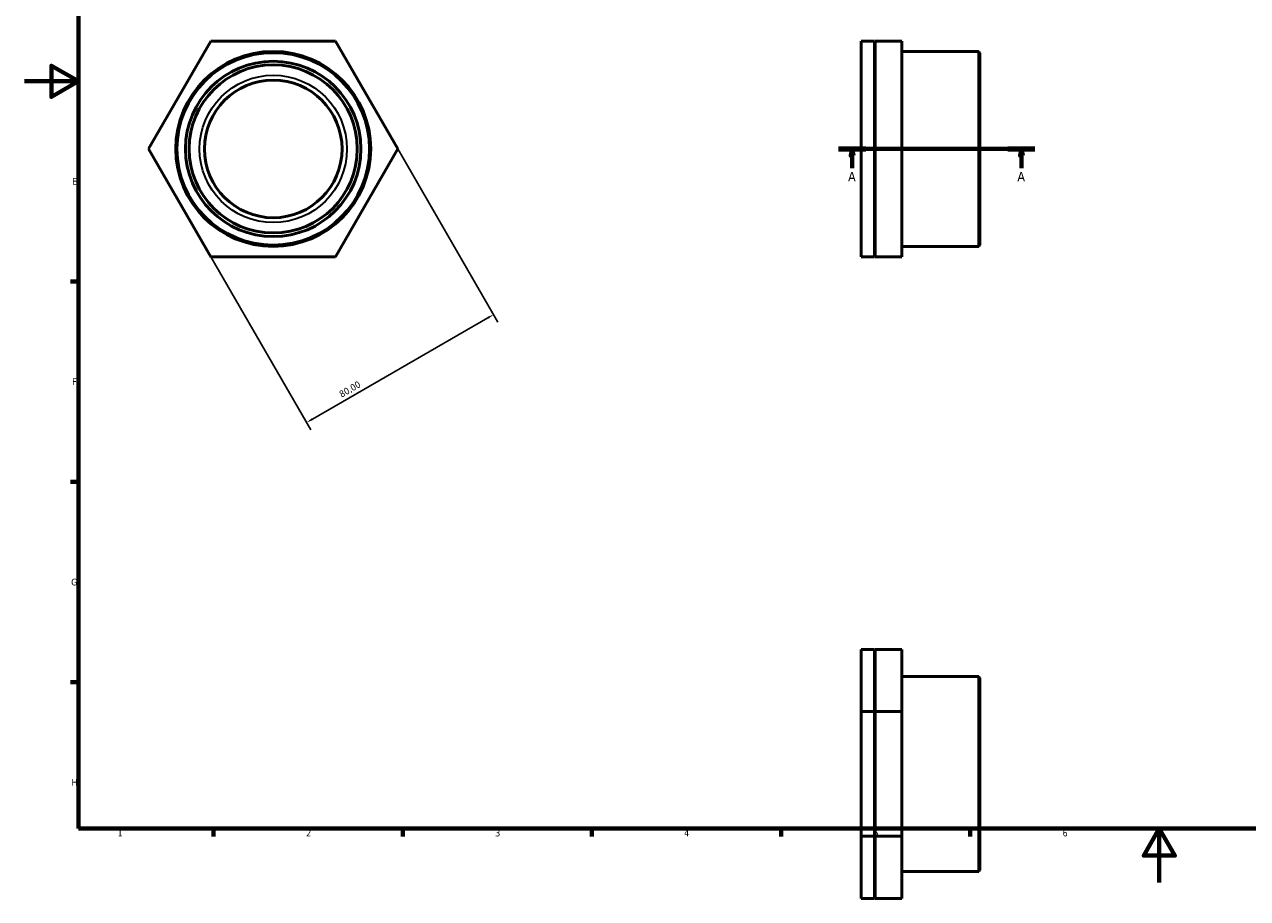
# Model space of a CAD drawing. Header units: millimetres. Extents: x 0 to 906, y -6 to 608.
# Tile 1 of 3: x 0 to 453, y -6 to 318. Entities that reach past the tile are written whole.
import ezdxf

# ---------------------------------------------------------------- set-up
doc = ezdxf.new("R2010")
doc.units = ezdxf.units.MM
doc.linetypes.add('CHAIN', pattern=[0.7087, 0.4724, -0.0591, 0.1181, -0.0591])
for name, color, linetype, lineweight in [('Border (ISO)', 7, 'Continuous', 70), ('Dimension (ISO)', 7, 'Continuous', 25), ('Section Line (ISO)', 7, 'CHAIN', 70), ('Visible (ISO)', 7, 'Continuous', 50), ('Visible Narrow (ISO)', 7, 'Continuous', 35)]:
    doc.layers.add(name, color=color, linetype=linetype, lineweight=lineweight)
doc.styles.add('Label Text (ISO)', font='tahoma.ttf')
doc.styles.add('Note Text (ISO)', font='tahoma.ttf')
doc.dimstyles.new('Default (ISO)', dxfattribs={"dimtxt": 2.5, "dimasz": 2.5, "dimexe": 3.175, "dimexo": 0, "dimgap": 0.762, "dimtad": 1, "dimrnd": 1e-08, "dimzin": 0, "dimtxsty": 'Note Text (ISO)', "dimcen": 0.09, "dimdle": 10, "dimclrd": 256, "dimclre": 256, "dimclrt": 232, "dimazin": 0, "dimtfac": 1.40208, "dimtmove": 0, "dimatfit": 3, "dimfxl": 1, "dimtolj": 1, "dimtzin": 0, "dimlwd": -1, "dimlwe": -1, "dimarcsym": 0})

# ---------------------------------------------------------------- blocks, each defined once
blk = doc.blocks.new('Borders Default Border')
at = {"layer": 'Border (ISO)'}
for p, q in [((20, 222.75), (17.1, 222.75)), ((20, 148.5), (17.1, 148.5)), ((20, 74.25), (17.1, 74.25)), ((70.08, 20), (70.08, 17.1)), ((140.17, 20), (140.17, 17.1)), ((210.25, 20), (210.25, 17.1)), ((280.33, 20), (280.33, 17.1)), ((350.42, 20), (350.42, 17.1))]:
    blk.add_line(p, q, dxfattribs=at)
at = {"layer": 'Border (ISO)', "flags": 128}
for points in [[(20, 20), (20, 574), (821, 574), (821, 20), (20, 20)], [(0, 297), (20, 297), (10, 302.77), (10, 291.23), (20, 297)], [(420.5, 0), (420.5, 20), (414.73, 10), (426.27, 10), (420.5, 20)]]:
    blk.add_lwpolyline(points, dxfattribs=at)
at = {"layer": 'Border (ISO)', "color": 232, "true_color": 0xca0064, "char_height": 2.5, "attachment_point": 7, "style": 'Note Text (ISO)'}
for s, insert in [('E', (17.64, 258.63)), ('F', (17.7, 184.38)), ('G', (17.31, 110.08)), ('H', (17.44, 35.88)), ('1', (34.48, 17.1)), ('2', (104.37, 17.1)), ('3', (174.43, 17.05)), ('4', (244.42, 17.1)), ('5', (314.64, 17.05)), ('6', (384.66, 17.05))]:
    blk.add_mtext(s, dxfattribs=dict(at, insert=insert))
blk = doc.blocks.new('2dTransSection0')
at = {"layer": 'Section Line (ISO)', "linetype": 'CHAIN'}
blk.add_line((301.63, 271.93), (374.43, 271.93), dxfattribs=at)
at = {"layer": 'Section Line (ISO)', "linetype": 'Continuous', "lineweight": 140}
for p, q in [((301.63, 271.93), (311.71, 271.93)), ((364.35, 271.93), (374.43, 271.93))]:
    blk.add_line(p, q, dxfattribs=at)
at = {"layer": 'Section Line (ISO)', "linetype": 'Continuous'}
for p, q in [((306.67, 271.93), (306.17, 269.43)), ((306.67, 269.43), (306.67, 271.93)), ((307.17, 269.43), (306.67, 271.93)), ((369.39, 271.93), (368.89, 269.43)), ((369.39, 269.43), (369.39, 271.93)), ((369.89, 269.43), (369.39, 271.93)), ((306.17, 269.43), (307.17, 269.43)), ((306.67, 264.83), (306.67, 269.43)), ((368.89, 269.43), (369.89, 269.43)), ((369.39, 264.83), (369.39, 269.43))]:
    blk.add_line(p, q, dxfattribs=at)
at = {"layer": 'Section Line (ISO)', "linetype": 'Continuous', "flags": 128}
for points in [[(307.17, 269.43), (306.67, 271.93), (306.17, 269.43), (307.17, 269.43)], [(369.89, 269.43), (369.39, 271.93), (368.89, 269.43), (369.89, 269.43)]]:
    blk.add_lwpolyline(points, dxfattribs=at)
at = {"layer": 'Section Line (ISO)'}
for points in [[(307.17, 269.43), (306.67, 271.93), (306.17, 269.43), (307.17, 269.43)], [(369.89, 269.43), (369.39, 271.93), (368.89, 269.43), (369.89, 269.43)]]:
    blk.add_solid(points, dxfattribs=at)
at = {"layer": 'Section Line (ISO)', "char_height": 3.5, "attachment_point": 7, "style": 'Label Text (ISO)'}
for insert in [(305.18, 259.93), (367.9, 259.93)]:
    blk.add_mtext('A', dxfattribs=dict(at, insert=insert))
blk = doc.blocks.new('*D8')
at = {"layer": 'Defpoints', "color": 0, "transparency": 16777216}
for p in [(138.36, 271.93), (69.08, 231.93), (104.54, 170.52)]:
    blk.add_point(p, dxfattribs=at)
at = {"layer": 'Dimension (ISO)', "transparency": 16777216}
for p, q in [((138.36, 271.93), (175.41, 207.77)), ((69.08, 231.93), (106.12, 167.77)), ((171.65, 209.27), (106.7, 171.77))]:
    blk.add_line(p, q, dxfattribs=at)
for points in [[(171.44, 209.63), (171.86, 208.91), (173.82, 210.52)], [(106.49, 172.13), (106.91, 171.41), (104.54, 170.52)]]:
    blk.add_solid(points, dxfattribs=at)
at = {"layer": 'Dimension (ISO)', "color": 232, "true_color": 0xca0064, "transparency": 16777216, "insert": (116.3, 181.86), "char_height": 2.5, "attachment_point": 1, "rotation": 30, "style": 'Note Text (ISO)'}
blk.add_mtext('\\A1;80,00', dxfattribs=at)

msp = doc.modelspace()

# ---------------------------------------------------------------- linework, layer by layer
at = {"layer": 'Visible (ISO)'}
for p, q in [((45.988, 271.927), (69.082, 311.927)), ((69.082, 311.927), (115.271, 311.927)), ((115.271, 311.927), (138.365, 271.927)), ((314.92, 311.927), (310.031, 311.927)), ((310.031, 311.927), (310.031, 271.927)), ((314.92, 271.927), (314.92, 311.927)), ((315.253, 311.927), (315.253, 271.927)), ((325.031, 311.927), (315.253, 311.927)), ((325.031, 271.927), (325.031, 311.927)), ((314.92, 308.04), (315.253, 308.04)), ((325.031, 308.04), (353.591, 308.04)), ((353.591, 235.814), (353.591, 308.04)), ((354.031, 307.6), (353.591, 308.04)), ((354.031, 307.6), (354.031, 236.254)), ((69.082, 231.927), (45.988, 271.927)), ((138.365, 271.927), (115.271, 231.927)), ((314.92, 271.927), (310.031, 271.927)), ((310.031, 271.927), (310.031, 231.927)), ((314.92, 231.927), (314.92, 271.927)), ((325.031, 271.927), (315.253, 271.927)), ((315.253, 271.927), (315.253, 231.927)), ((325.031, 231.927), (325.031, 271.927)), ((314.92, 235.814), (315.253, 235.814)), ((325.031, 235.814), (353.591, 235.814)), ((354.031, 236.254), (353.591, 235.814)), ((115.271, 231.927), (69.082, 231.927)), ((314.92, 231.927), (310.031, 231.927)), ((325.031, 231.927), (315.253, 231.927)), ((314.92, 86.435), (310.031, 86.435)), ((310.031, 86.435), (310.031, 63.341)), ((314.92, 63.341), (314.92, 86.435)), ((325.031, 86.435), (315.253, 86.435)), ((315.253, 86.435), (315.253, 63.341)), ((325.031, 63.341), (325.031, 86.435)), ((314.92, 76.36), (315.253, 76.36)), ((325.031, 76.36), (353.591, 76.36)), ((353.591, 4.134), (353.591, 76.36)), ((354.031, 75.92), (353.591, 76.36)), ((354.031, 75.92), (354.031, 4.574)), ((310.031, 63.341), (310.031, 17.153)), ((314.92, 63.341), (310.031, 63.341)), ((314.92, 17.153), (314.92, 63.341)), ((325.031, 63.341), (315.253, 63.341)), ((315.253, 63.341), (315.253, 17.153)), ((325.031, 17.153), (325.031, 63.341)), ((314.92, 17.153), (310.031, 17.153)), ((310.031, 17.153), (310.031, -5.941)), ((314.92, -5.941), (314.92, 17.153)), ((315.253, 17.153), (315.253, -5.941)), ((325.031, 17.153), (315.253, 17.153)), ((325.031, -5.941), (325.031, 17.153)), ((354.031, 4.574), (353.591, 4.134)), ((314.92, 4.134), (315.253, 4.134)), ((325.031, 4.134), (353.591, 4.134)), ((314.92, -5.941), (310.031, -5.941)), ((325.031, -5.941), (315.253, -5.941))]:
    msp.add_line(p, q, dxfattribs=at)
for radius in [36.113, 35.673, 32.502, 31.161, 25.495]:
    msp.add_circle((92.177, 271.927), radius, dxfattribs=at)
at = {"layer": 'Visible Narrow (ISO)'}
msp.add_circle((92.177, 271.927), 27.304, dxfattribs=at)

# ---------------------------------------------------------------- block references
msp.add_blockref('Borders Default Border', (0, 0))
at = {"layer": 'Section Line (ISO)'}
msp.add_blockref('2dTransSection0', (0, 0), dxfattribs=at)

# ---------------------------------------------------------------- dimensions: what is measured, and where the dimension line sits
at = {"layer": 'Dimension (ISO)'}
dim = msp.add_linear_dim(base=(104.535, 170.521), p1=(138.365, 271.927), p2=(69.082, 231.927), angle=30, dimstyle='Default (ISO)', override={"dimdec": 2, "dimtp": 0, "dimtm": 0, "dimtdec": 2, "dimtofl": 0, "dimatfit": 1}, dxfattribs=at)
dim.commit()
dim.dimension.update_dxf_attribs({"geometry": '*D8', "text_midpoint": (121.856, 180.521), "dimtype": 160})

doc.saveas('drawing.dxf')
